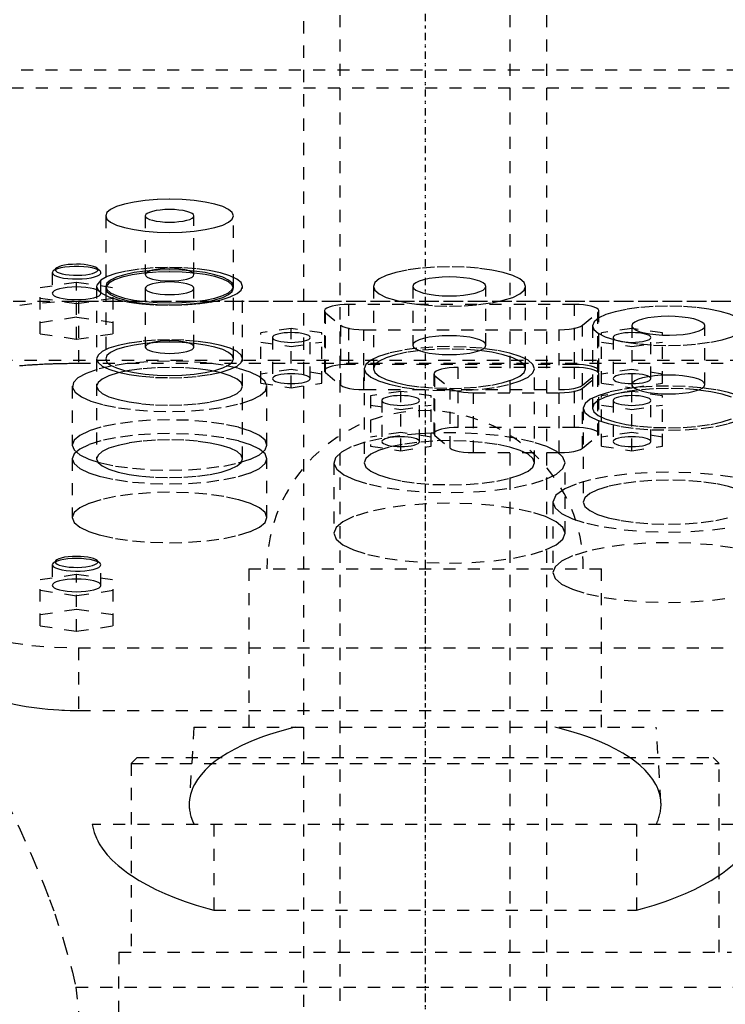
# Model space of a CAD drawing. Extents: x -105 to 105, y -104 to 484.
# Tile 6 of 8: x -33 to 25, y 192 to 273. Entities that reach past the tile are written whole.
import ezdxf

# ---------------------------------------------------------------- set-up
doc = ezdxf.new("R2010")
doc.units = 0
doc.linetypes.add('CENTER', pattern=[1.5, 0.45, -0.5, 0.05, -0.5])
doc.linetypes.add('DASHED', pattern=[2, 1, -1])
doc.layers.add('AM_3', color=7, linetype='DASHED')
doc.layers.add('AM_7', color=7, linetype='CENTER')

msp = doc.modelspace()

# ---------------------------------------------------------------- linework, layer by layer
at = {"layer": 'AM_3', "color": 6, "linetype": 'DASHED'}
for p, q in [((-7, 457.5), (-7, -77.5)), ((7, -77.5), (7, 457.5)), ((-10, 357), (-10, -37.5)), ((10, -37.5), (10, 357)), ((-45.211, 269), (45.211, 269)), ((43, 267.5), (-43, 267.5)), ((-26.25, 257.006), (-26.25, 251.21)), ((-23, 257.006), (-23, 252.176)), ((-19, 252.176), (-19, 257.006)), ((-15.75, 251.21), (-15.75, 257.006)), ((-30.577, 252.474), (-30.65, 252.335)), ((-30.336, 252.698), (-30.577, 252.474)), ((-26.723, 252.474), (-26.964, 252.698)), ((-30.65, 252.335), (-30.65, 250.645)), ((-26.654, 251.73), (-26.987, 251.314)), ((-26.65, 250.645), (-26.65, 252.335)), ((-31.65, 251.116), (-28.65, 251.564)), ((-31.65, 247.322), (-31.65, 251.116)), ((-28.65, 251.564), (-25.65, 251.116)), ((-28.65, 246.874), (-28.65, 251.564)), ((-26.987, 251.314), (-27, 251.21)), ((-27, 251.21), (-27, 237.047)), ((-26.219, 251.2), (-26.25, 251.053)), ((-26.25, 251.053), (-26.25, 245.258)), ((-25.65, 247.322), (-25.65, 251.116)), ((-23, 251.053), (-23, 246.224)), ((-19, 246.224), (-19, 251.053)), ((-15.75, 245.258), (-15.75, 251.053)), ((-15, 237.047), (-15, 251.21)), ((-4.25, 251.208), (-4.25, 244.446)), ((-1, 251.208), (-1, 246.378)), ((5, 246.378), (5, 251.208)), ((8.25, 244.446), (8.25, 251.208)), ((-28.65, 249.771), (-31.65, 250.219)), ((-25.65, 250.219), (-28.65, 249.771)), ((-39.86, 250), (39.86, 250)), ((-28.5, 249.97), (-28.5, 244.865)), ((28.5, 249.97), (-28.5, 249.97)), ((-6.28, 244.794), (-6.28, 249.72)), ((12.28, 249.72), (-6.28, 249.72)), ((12.28, 244.794), (12.28, 249.72)), ((-28.65, 248.667), (-31.65, 248.218)), ((-25.65, 248.218), (-28.65, 248.667)), ((-8.28, 249.202), (-8.28, 244.276)), ((-8.189, 244.122), (-8.189, 249.048)), ((-8.189, 249.048), (-6.939, 248.013)), ((12.939, 248.013), (14.189, 249.048)), ((14.189, 244.122), (14.189, 249.048)), ((14.28, 244.276), (14.28, 249.202)), ((-11, 247.757), (-13.5, 247.383)), ((-11, 242.882), (-11, 247.757)), ((-8.5, 247.383), (-11, 247.757)), ((-6.939, 243.086), (-6.939, 248.013)), ((-5.03, 247.649), (11.03, 247.649)), ((-5.03, 242.723), (-5.03, 247.649)), ((11.03, 242.723), (11.03, 247.649)), ((12.939, 243.086), (12.939, 248.013)), ((13.75, 247.973), (13.75, 241.211)), ((17, 247.757), (14.5, 247.383)), ((17, 247.973), (17, 242.882)), ((19.5, 247.383), (17, 247.757)), ((23, 243.143), (23, 247.973)), ((-31.65, 247.322), (-28.65, 246.874)), ((-28.65, 246.874), (-25.65, 247.322)), ((-13.5, 243.255), (-13.5, 247.383)), ((-12.55, 247.01), (-12.55, 243.629)), ((-9.45, 243.629), (-9.45, 247.01)), ((-8.5, 243.255), (-8.5, 247.383)), ((14.5, 243.255), (14.5, 247.383)), ((15.45, 247.01), (15.45, 243.629)), ((18.55, 243.629), (18.55, 247.01)), ((19.5, 243.255), (19.5, 247.383)), ((-13.5, 246.636), (-11, 246.263)), ((-11, 246.263), (-8.5, 246.636)), ((14.5, 246.636), (17, 246.263)), ((17, 246.263), (19.5, 246.636)), ((-44.917, 245.15), (44.917, 245.15)), ((28.5, 244.865), (-28.5, 244.865)), ((-11, 244.376), (-13.5, 244.003)), ((-8.5, 244.003), (-11, 244.376)), ((12.28, 244.794), (-6.28, 244.794)), ((-5, 244.446), (-5, 236.719)), ((2.72, 239.617), (2.72, 244.544)), ((12.28, 244.544), (2.72, 244.544)), ((9, 236.719), (9, 244.446)), ((12.28, 239.617), (12.28, 244.544)), ((17, 244.376), (14.5, 244.003)), ((19.5, 244.003), (17, 244.376)), ((-8.189, 244.122), (-6.939, 243.086)), ((0.72, 244.026), (0.72, 239.1)), ((0.811, 238.945), (0.811, 243.872)), ((0.811, 243.872), (2.061, 242.836)), ((12.939, 243.086), (14.189, 244.122)), ((12.939, 242.836), (14.189, 243.872)), ((14.189, 238.945), (14.189, 243.872)), ((14.28, 239.1), (14.28, 244.026)), ((-29, 243), (-29, 238.171)), ((-13.5, 243.255), (-11, 242.882)), ((-13, 238.171), (-13, 243)), ((-11, 242.882), (-8.5, 243.255)), ((2.061, 237.91), (2.061, 242.836)), ((12.939, 237.91), (12.939, 242.836)), ((14.5, 243.255), (17, 242.882)), ((17, 242.882), (19.5, 243.255)), ((-5.03, 242.723), (11.03, 242.723)), ((-2, 242.581), (-4.5, 242.207)), ((-4.5, 242.207), (-4.5, 238.079)), ((-2, 237.706), (-2, 242.581)), ((0.5, 242.207), (-2, 242.581)), ((0.5, 238.079), (0.5, 242.207)), ((3.97, 242.473), (11.03, 242.473)), ((3.97, 237.547), (3.97, 242.473)), ((11.03, 237.547), (11.03, 242.473)), ((17, 242.581), (14.5, 242.207)), ((14.5, 238.079), (14.5, 242.207)), ((17, 237.706), (17, 242.581)), ((19.5, 242.207), (17, 242.581)), ((19.5, 238.079), (19.5, 242.207)), ((-4.5, 241.46), (-2, 241.086)), ((-3.55, 241.833), (-3.55, 238.453)), ((-2, 241.086), (0.5, 241.46)), ((-0.45, 238.453), (-0.45, 241.833)), ((13, 241.211), (13, 233.484)), ((14.5, 241.46), (17, 241.086)), ((15.45, 241.833), (15.45, 238.453)), ((17, 241.086), (19.5, 241.46)), ((18.55, 238.453), (18.55, 241.833)), ((12.28, 239.617), (2.72, 239.617)), ((-2, 239.2), (-4.5, 238.826)), ((0.5, 238.826), (-2, 239.2)), ((0.498, 239.147), (-0.452, 239.095)), ((0.719, 239.155), (0.498, 239.147)), ((0.731, 239.156), (0.719, 239.155)), ((0.811, 238.945), (2.061, 237.91)), ((12.939, 237.91), (14.189, 238.945)), ((17, 239.2), (14.5, 238.826)), ((19.5, 238.826), (17, 239.2)), ((-4.5, 238.079), (-2, 237.706)), ((-2, 237.706), (0.5, 238.079)), ((14.5, 238.079), (17, 237.706)), ((17, 237.706), (19.5, 238.079)), ((3.97, 237.547), (11.03, 237.547)), ((-29, 237.047), (-29, 232.218)), ((-13, 232.218), (-13, 237.047)), ((-7.5, 236.719), (-7.5, 230.924)), ((11.5, 230.924), (11.5, 236.719)), ((10.5, 233.484), (10.5, 227.689)), ((-30.65, 228.329), (-30.65, 226.639)), ((-30.336, 228.692), (-30.577, 228.468)), ((-26.723, 228.468), (-26.964, 228.692)), ((-26.65, 226.639), (-26.65, 228.329)), ((-31.65, 227.11), (-28.65, 227.559)), ((-28.65, 227.559), (-25.65, 227.11)), ((-28.65, 222.868), (-28.65, 227.559)), ((-14.5, 228), (-14.5, 215)), ((-14.5, 228), (14.5, 228)), ((14.5, 215), (14.5, 228)), ((-31.65, 223.316), (-31.65, 227.11)), ((-25.65, 223.316), (-25.65, 227.11)), ((-28.65, 225.766), (-31.65, 226.214)), ((-25.65, 226.214), (-28.65, 225.766)), ((-28.65, 224.661), (-31.65, 224.213)), ((-25.65, 224.213), (-28.65, 224.661)), ((-31.65, 223.316), (-28.65, 222.868)), ((-28.65, 222.868), (-25.65, 223.316)), ((-28.5, 221.5), (-28.5, 216.359)), ((-28.5, 221.5), (28.5, 221.5)), ((-28.5, 216.359), (28.5, 216.359)), ((-19, 215), (-19.386, 208.83)), ((-19, 215), (19, 215)), ((19.386, 208.83), (19, 215)), ((-23.675, 212.5), (-24.175, 212)), ((-24.175, 212), (-24.175, 196.5)), ((-24.175, 212), (24.175, 212)), ((-23.675, 212.5), (23.675, 212.5)), ((24.175, 212), (23.675, 212.5)), ((24.175, 196.5), (24.175, 212)), ((27.357, 207), (-27.357, 207)), ((-17.375, 207), (-17.375, 199.939)), ((17.375, 207), (17.375, 199.939)), ((-17.375, 199.939), (17.375, 199.939)), ((-25.175, 196.5), (-25.75, 116.5)), ((-25.175, 196.5), (25.175, 196.5)), ((-28.705, 193.625), (28.705, 193.625))]:
    msp.add_line(p, q, dxfattribs=at)
for points in [[(-15.75, 257.006), (-15.851, 257.271), (-16.15, 257.526), (-16.635, 257.761), (-17.288, 257.967), (-18.083, 258.136), (-18.991, 258.261), (-19.976, 258.339), (-21, 258.365), (-22.024, 258.339), (-23.009, 258.261), (-23.917, 258.136), (-24.712, 257.967), (-25.365, 257.761), (-25.85, 257.526), (-26.149, 257.271), (-26.25, 257.006), (-26.149, 256.741), (-25.85, 256.486), (-25.365, 256.251), (-24.712, 256.045), (-23.917, 255.876), (-23.009, 255.751), (-22.024, 255.673), (-21, 255.647), (-19.976, 255.673), (-18.991, 255.751), (-18.083, 255.876), (-17.288, 256.045), (-16.635, 256.251), (-16.15, 256.486), (-15.851, 256.741)], [(-19, 252.176), (-19.038, 252.277), (-19.152, 252.374), (-19.337, 252.464), (-19.586, 252.542), (-19.889, 252.607), (-20.235, 252.655), (-20.61, 252.684), (-21, 252.694), (-21.39, 252.684), (-21.765, 252.655), (-22.111, 252.607), (-22.414, 252.542), (-22.663, 252.464), (-22.848, 252.374), (-22.962, 252.277), (-23, 252.176), (-22.962, 252.075), (-22.848, 251.978), (-22.663, 251.889), (-22.414, 251.81), (-22.111, 251.746), (-21.765, 251.698), (-21.39, 251.669), (-21, 251.659), (-20.61, 251.669), (-20.235, 251.698), (-19.889, 251.746), (-19.586, 251.81), (-19.337, 251.889), (-19.152, 251.978), (-19.038, 252.075)], [(8.25, 251.208), (8.13, 251.524), (7.774, 251.827), (7.197, 252.107), (6.419, 252.352), (5.472, 252.553), (4.392, 252.702), (3.219, 252.794), (2, 252.826), (0.781, 252.794), (-0.392, 252.702), (-1.472, 252.553), (-2.419, 252.352), (-3.197, 252.107), (-3.774, 251.827), (-4.13, 251.524), (-4.25, 251.208), (-4.13, 250.892), (-3.774, 250.589), (-3.197, 250.309), (-2.419, 250.064), (-1.472, 249.863), (-0.392, 249.713), (0.781, 249.621), (2, 249.59), (3.219, 249.621), (4.392, 249.713), (5.472, 249.863), (6.419, 250.064), (7.197, 250.309), (7.774, 250.589), (8.13, 250.892)], [(5, 251.208), (4.942, 251.359), (4.772, 251.505), (4.494, 251.639), (4.121, 251.757), (3.667, 251.854), (3.148, 251.925), (2.585, 251.969), (2, 251.984), (1.415, 251.969), (0.852, 251.925), (0.333, 251.854), (-0.121, 251.757), (-0.494, 251.639), (-0.772, 251.505), (-0.942, 251.359), (-1, 251.208), (-0.942, 251.056), (-0.772, 250.911), (-0.494, 250.777), (-0.121, 250.659), (0.333, 250.562), (0.852, 250.491), (1.415, 250.446), (2, 250.431), (2.585, 250.446), (3.148, 250.491), (3.667, 250.562), (4.121, 250.659), (4.494, 250.777), (4.772, 250.911), (4.942, 251.056)], [(-9.45, 247.01), (-9.48, 247.088), (-9.568, 247.163), (-9.711, 247.233), (-9.904, 247.293), (-10.139, 247.343), (-10.407, 247.38), (-10.698, 247.403), (-11, 247.411), (-11.302, 247.403), (-11.593, 247.38), (-11.861, 247.343), (-12.096, 247.293), (-12.289, 247.233), (-12.432, 247.163), (-12.52, 247.088), (-12.55, 247.01), (-12.52, 246.932), (-12.432, 246.856), (-12.289, 246.787), (-12.096, 246.726), (-11.861, 246.676), (-11.593, 246.639), (-11.302, 246.616), (-11, 246.609), (-10.698, 246.616), (-10.407, 246.639), (-10.139, 246.676), (-9.904, 246.726), (-9.711, 246.787), (-9.568, 246.856), (-9.48, 246.932)], [(5, 246.378), (4.942, 246.53), (4.772, 246.675), (4.494, 246.81), (4.121, 246.927), (3.667, 247.024), (3.148, 247.096), (2.585, 247.14), (2, 247.155), (1.415, 247.14), (0.852, 247.096), (0.333, 247.024), (-0.121, 246.927), (-0.494, 246.81), (-0.772, 246.675), (-0.942, 246.53), (-1, 246.378), (-0.942, 246.227), (-0.772, 246.081), (-0.494, 245.947), (-0.121, 245.829), (0.333, 245.733), (0.852, 245.661), (1.415, 245.617), (2, 245.602), (2.585, 245.617), (3.148, 245.661), (3.667, 245.733), (4.121, 245.829), (4.494, 245.947), (4.772, 246.081), (4.942, 246.227)], [(18.55, 247.01), (18.52, 247.088), (18.432, 247.163), (18.289, 247.233), (18.096, 247.293), (17.861, 247.343), (17.593, 247.38), (17.302, 247.403), (17, 247.411), (16.698, 247.403), (16.407, 247.38), (16.139, 247.343), (15.904, 247.293), (15.711, 247.233), (15.568, 247.163), (15.48, 247.088), (15.45, 247.01), (15.48, 246.932), (15.568, 246.856), (15.711, 246.787), (15.904, 246.726), (16.139, 246.676), (16.407, 246.639), (16.698, 246.616), (17, 246.609), (17.302, 246.616), (17.593, 246.639), (17.861, 246.676), (18.096, 246.726), (18.289, 246.787), (18.432, 246.856), (18.52, 246.932)], [(-9.45, 243.629), (-9.48, 243.707), (-9.568, 243.783), (-9.711, 243.852), (-9.904, 243.913), (-10.139, 243.963), (-10.407, 244), (-10.698, 244.022), (-11, 244.03), (-11.302, 244.022), (-11.593, 244), (-11.861, 243.963), (-12.096, 243.913), (-12.289, 243.852), (-12.432, 243.783), (-12.52, 243.707), (-12.55, 243.629), (-12.52, 243.551), (-12.432, 243.476), (-12.289, 243.406), (-12.096, 243.345), (-11.861, 243.295), (-11.593, 243.258), (-11.302, 243.236), (-11, 243.228), (-10.698, 243.236), (-10.407, 243.258), (-10.139, 243.295), (-9.904, 243.345), (-9.711, 243.406), (-9.568, 243.476), (-9.48, 243.551)], [(18.55, 243.629), (18.52, 243.707), (18.432, 243.783), (18.289, 243.852), (18.096, 243.913), (17.861, 243.963), (17.593, 244), (17.302, 244.022), (17, 244.03), (16.698, 244.022), (16.407, 244), (16.139, 243.963), (15.904, 243.913), (15.711, 243.852), (15.568, 243.783), (15.48, 243.707), (15.45, 243.629), (15.48, 243.551), (15.568, 243.476), (15.711, 243.406), (15.904, 243.345), (16.139, 243.295), (16.407, 243.258), (16.698, 243.236), (17, 243.228), (17.302, 243.236), (17.593, 243.258), (17.861, 243.295), (18.096, 243.345), (18.289, 243.406), (18.432, 243.476), (18.52, 243.551)], [(23, 243.143), (22.942, 243.295), (22.772, 243.44), (22.494, 243.574), (22.121, 243.692), (21.667, 243.789), (21.148, 243.86), (20.585, 243.905), (20, 243.92), (19.415, 243.905), (18.852, 243.86), (18.333, 243.789), (17.879, 243.692), (17.506, 243.574), (17.228, 243.44), (17.058, 243.295), (17, 243.143), (17.058, 242.992), (17.228, 242.846), (17.506, 242.712), (17.879, 242.594), (18.333, 242.497), (18.852, 242.426), (19.415, 242.382), (20, 242.367), (20.585, 242.382), (21.148, 242.426), (21.667, 242.497), (22.121, 242.594), (22.494, 242.712), (22.772, 242.846), (22.942, 242.992)], [(-29, 238.171), (-28.846, 237.767), (-28.391, 237.378), (-27.652, 237.02), (-26.657, 236.707), (-25.445, 236.449), (-24.061, 236.258), (-22.561, 236.14), (-21, 236.1), (-19.439, 236.14), (-17.939, 236.258), (-16.555, 236.449), (-15.343, 236.707), (-14.348, 237.02), (-13.609, 237.378), (-13.154, 237.767), (-13, 238.171), (-13.154, 238.575), (-13.609, 238.963), (-14.348, 239.321), (-15.343, 239.635), (-16.555, 239.892), (-17.939, 240.084), (-19.439, 240.202), (-21, 240.241), (-22.561, 240.202), (-24.061, 240.084), (-25.445, 239.892), (-26.657, 239.635), (-27.652, 239.321), (-28.391, 238.963), (-28.846, 238.575)], [(-13, 237.047), (-13.154, 237.451), (-13.609, 237.84), (-14.348, 238.198), (-15.343, 238.511), (-16.555, 238.769), (-17.939, 238.96), (-19.439, 239.078), (-21, 239.118), (-22.561, 239.078), (-24.061, 238.96), (-25.445, 238.769), (-26.657, 238.511), (-27.652, 238.198), (-28.391, 237.84), (-28.846, 237.451), (-29, 237.047), (-28.846, 236.643), (-28.391, 236.255), (-27.652, 235.897), (-26.657, 235.583), (-25.445, 235.326), (-24.061, 235.134), (-22.561, 235.016), (-21, 234.977), (-19.439, 235.016), (-17.939, 235.134), (-16.555, 235.326), (-15.343, 235.583), (-14.348, 235.897), (-13.609, 236.255), (-13.154, 236.643)], [(-0.45, 238.453), (-0.48, 238.531), (-0.568, 238.606), (-0.711, 238.676), (-0.904, 238.736), (-1.139, 238.786), (-1.407, 238.823), (-1.698, 238.846), (-2, 238.854), (-2.302, 238.846), (-2.593, 238.823), (-2.861, 238.786), (-3.096, 238.736), (-3.289, 238.676), (-3.432, 238.606), (-3.52, 238.531), (-3.55, 238.453), (-3.52, 238.374), (-3.432, 238.299), (-3.289, 238.23), (-3.096, 238.169), (-2.861, 238.119), (-2.593, 238.082), (-2.302, 238.059), (-2, 238.051), (-1.698, 238.059), (-1.407, 238.082), (-1.139, 238.119), (-0.904, 238.169), (-0.711, 238.23), (-0.568, 238.299), (-0.48, 238.374)], [(18.55, 238.453), (18.52, 238.531), (18.432, 238.606), (18.289, 238.676), (18.096, 238.736), (17.861, 238.786), (17.593, 238.823), (17.302, 238.846), (17, 238.854), (16.698, 238.846), (16.407, 238.823), (16.139, 238.786), (15.904, 238.736), (15.711, 238.676), (15.568, 238.606), (15.48, 238.531), (15.45, 238.453), (15.48, 238.374), (15.568, 238.299), (15.711, 238.23), (15.904, 238.169), (16.139, 238.119), (16.407, 238.082), (16.698, 238.059), (17, 238.051), (17.302, 238.059), (17.593, 238.082), (17.861, 238.119), (18.096, 238.169), (18.289, 238.23), (18.432, 238.299), (18.52, 238.374)], [(-29, 232.218), (-28.846, 231.814), (-28.391, 231.426), (-27.652, 231.068), (-26.657, 230.754), (-25.445, 230.496), (-24.061, 230.305), (-22.561, 230.187), (-21, 230.147), (-19.439, 230.187), (-17.939, 230.305), (-16.555, 230.496), (-15.343, 230.754), (-14.348, 231.068), (-13.609, 231.426), (-13.154, 231.814), (-13, 232.218), (-13.154, 232.622), (-13.609, 233.01), (-14.348, 233.368), (-15.343, 233.682), (-16.555, 233.94), (-17.939, 234.131), (-19.439, 234.249), (-21, 234.288), (-22.561, 234.249), (-24.061, 234.131), (-25.445, 233.94), (-26.657, 233.682), (-27.652, 233.368), (-28.391, 233.01), (-28.846, 232.622)], [(-7.5, 230.924), (-7.317, 230.444), (-6.777, 229.983), (-5.899, 229.558), (-4.718, 229.185), (-3.278, 228.879), (-1.635, 228.652), (0.147, 228.512), (2, 228.465), (3.853, 228.512), (5.635, 228.652), (7.278, 228.879), (8.718, 229.185), (9.899, 229.558), (10.777, 229.983), (11.317, 230.444), (11.5, 230.924), (11.317, 231.404), (10.777, 231.865), (9.899, 232.29), (8.718, 232.662), (7.278, 232.968), (5.635, 233.195), (3.853, 233.335), (2, 233.383), (0.147, 233.335), (-1.635, 233.195), (-3.278, 232.968), (-4.718, 232.662), (-5.899, 232.29), (-6.777, 231.865), (-7.317, 231.404)], [(-26.65, 226.639), (-26.688, 226.74), (-26.802, 226.837), (-26.987, 226.927), (-27.236, 227.005), (-27.539, 227.069), (-27.885, 227.117), (-28.26, 227.147), (-28.65, 227.157), (-29.04, 227.147), (-29.415, 227.117), (-29.761, 227.069), (-30.064, 227.005), (-30.313, 226.927), (-30.498, 226.837), (-30.612, 226.74), (-30.65, 226.639), (-30.612, 226.538), (-30.498, 226.441), (-30.313, 226.351), (-30.064, 226.273), (-29.761, 226.209), (-29.415, 226.161), (-29.04, 226.131), (-28.65, 226.121), (-28.26, 226.131), (-27.885, 226.161), (-27.539, 226.209), (-27.236, 226.273), (-26.987, 226.351), (-26.802, 226.441), (-26.688, 226.538)]]:
    msp.add_lwpolyline(points, close=True, dxfattribs=at)
for points in [[(-23, 257.006), (-22.962, 256.905), (-22.848, 256.808), (-22.663, 256.718), (-22.414, 256.64), (-22.111, 256.576), (-21.765, 256.528), (-21.39, 256.498), (-21, 256.488), (-20.61, 256.498), (-20.235, 256.528), (-19.889, 256.576), (-19.586, 256.64), (-19.337, 256.718), (-19.152, 256.808), (-19.038, 256.905), (-19, 257.006), (-19.038, 257.107), (-19.152, 257.204), (-19.337, 257.294), (-19.586, 257.372), (-19.889, 257.436), (-20.235, 257.484), (-20.61, 257.514), (-21, 257.524)], [(-21, 257.524), (-21.39, 257.514), (-21.765, 257.484), (-22.111, 257.436), (-22.414, 257.372), (-22.663, 257.294), (-22.848, 257.204), (-22.962, 257.107), (-23, 257.006)], [(-30.65, 252.335), (-30.61, 252.232), (-30.491, 252.133), (-30.298, 252.042), (-30.039, 251.962), (-29.724, 251.898), (-29.366, 251.852), (-28.979, 251.824), (-28.58, 251.818), (-28.182, 251.832), (-27.804, 251.866), (-27.46, 251.919), (-27.163, 251.989), (-26.926, 252.072), (-26.759, 252.167), (-26.667, 252.268), (-26.655, 252.371), (-26.723, 252.474)], [(-26.723, 252.474), (-26.868, 252.57), (-27.084, 252.657), (-27.362, 252.731), (-27.691, 252.789), (-28.059, 252.829), (-28.45, 252.85), (-28.85, 252.85), (-29.241, 252.829), (-29.609, 252.789), (-29.938, 252.731), (-30.216, 252.657), (-30.432, 252.57), (-30.577, 252.474)], [(-28.65, 253.029), (-28.997, 253.02), (-29.329, 252.994), (-29.635, 252.951), (-29.902, 252.893), (-30.119, 252.822), (-30.279, 252.742), (-30.373, 252.655), (-30.399, 252.566), (-30.357, 252.476), (-30.246, 252.391), (-30.072, 252.312), (-29.842, 252.245), (-29.565, 252.19), (-29.251, 252.151), (-28.914, 252.129), (-28.566, 252.124), (-28.222, 252.137), (-27.894, 252.168), (-27.597, 252.215), (-27.341, 252.276), (-27.137, 252.349), (-26.993, 252.431), (-26.914, 252.519), (-26.905, 252.609), (-26.964, 252.698)], [(-26.964, 252.698), (-27.08, 252.776), (-27.249, 252.848), (-27.467, 252.91), (-27.725, 252.961), (-28.015, 252.998), (-28.327, 253.022), (-28.65, 253.029)], [(-15, 251.21), (-15.12, 251.519), (-15.474, 251.815), (-16.048, 252.087), (-16.82, 252.325), (-17.759, 252.517), (-18.827, 252.658), (-19.981, 252.741), (-21.177, 252.763), (-22.365, 252.723), (-23.498, 252.622), (-24.533, 252.466), (-25.426, 252.259), (-26.142, 252.01), (-26.654, 251.73)], [(-21, 252.569), (-22.024, 252.543), (-23.009, 252.466), (-23.917, 252.34), (-24.712, 252.171), (-25.365, 251.965), (-25.85, 251.73), (-26.149, 251.476), (-26.25, 251.21), (-26.149, 250.945), (-25.85, 250.69), (-25.365, 250.456), (-24.712, 250.25), (-23.917, 250.081), (-23.009, 249.955), (-22.024, 249.878), (-21, 249.852), (-19.976, 249.878), (-18.991, 249.955), (-18.083, 250.081), (-17.288, 250.25), (-16.635, 250.456), (-16.15, 250.69), (-15.851, 250.945), (-15.75, 251.21)], [(-15.75, 251.21), (-15.851, 251.476), (-16.15, 251.73), (-16.635, 251.965), (-17.288, 252.171), (-18.083, 252.34), (-18.991, 252.466), (-19.976, 252.543), (-21, 252.569)], [(-26.25, 251.053), (-26.149, 250.788), (-25.85, 250.533), (-25.365, 250.298), (-24.712, 250.092), (-23.917, 249.923), (-23.009, 249.798), (-22.024, 249.72), (-21, 249.694), (-19.976, 249.72), (-18.991, 249.798), (-18.083, 249.923), (-17.288, 250.092), (-16.635, 250.298), (-16.15, 250.533), (-15.851, 250.788), (-15.75, 251.053), (-15.851, 251.318), (-16.15, 251.573), (-16.635, 251.808), (-17.288, 252.014), (-18.083, 252.183), (-18.991, 252.309), (-19.976, 252.386), (-21, 252.412)], [(-21, 252.412), (-22.089, 252.382), (-23.131, 252.295), (-24.079, 252.154), (-24.894, 251.964), (-25.54, 251.736), (-25.988, 251.477), (-26.219, 251.2)], [(-30.65, 250.645), (-30.612, 250.544), (-30.498, 250.446), (-30.313, 250.357), (-30.064, 250.278), (-29.761, 250.214), (-29.415, 250.166), (-29.04, 250.137), (-28.65, 250.127), (-28.26, 250.137), (-27.885, 250.166), (-27.539, 250.214), (-27.236, 250.278), (-26.987, 250.357), (-26.802, 250.446), (-26.688, 250.544), (-26.65, 250.645), (-26.688, 250.746), (-26.802, 250.843), (-26.987, 250.932), (-27.236, 251.011), (-27.539, 251.075), (-27.885, 251.123), (-28.26, 251.152), (-28.65, 251.162)], [(-28.65, 251.162), (-29.04, 251.152), (-29.415, 251.123), (-29.761, 251.075), (-30.064, 251.011), (-30.313, 250.932), (-30.498, 250.843), (-30.612, 250.746), (-30.65, 250.645)], [(-27, 251.21), (-26.885, 250.907), (-26.543, 250.616), (-25.989, 250.348), (-25.243, 250.112), (-24.333, 249.919), (-23.296, 249.776), (-22.171, 249.687), (-21, 249.658), (-19.829, 249.687), (-18.704, 249.776), (-17.667, 249.919), (-16.757, 250.112), (-16.011, 250.348), (-15.457, 250.616), (-15.115, 250.907), (-15, 251.21)], [(-21, 251.571), (-21.39, 251.561), (-21.765, 251.531), (-22.111, 251.484), (-22.414, 251.419), (-22.663, 251.341), (-22.848, 251.251), (-22.962, 251.154), (-23, 251.053), (-22.962, 250.952), (-22.848, 250.855), (-22.663, 250.766), (-22.414, 250.687), (-22.111, 250.623), (-21.765, 250.575), (-21.39, 250.545), (-21, 250.536), (-20.61, 250.545), (-20.235, 250.575), (-19.889, 250.623), (-19.586, 250.687), (-19.337, 250.766), (-19.152, 250.855), (-19.038, 250.952), (-19, 251.053)], [(-19, 251.053), (-19.038, 251.154), (-19.152, 251.251), (-19.337, 251.341), (-19.586, 251.419), (-19.889, 251.484), (-20.235, 251.531), (-20.61, 251.561), (-21, 251.571)], [(-28.5, 249.97), (-30.451, 249.92), (-32.327, 249.773), (-34.056, 249.534), (-35.571, 249.212), (-36.815, 248.82), (-37.739, 248.372), (-38.308, 247.887), (-38.5, 247.382)], [(-6.28, 249.72), (-6.652, 249.711), (-7.012, 249.684), (-7.346, 249.64), (-7.642, 249.581), (-7.891, 249.509), (-8.083, 249.426), (-8.213, 249.335), (-8.274, 249.239), (-8.266, 249.143), (-8.189, 249.048)], [(14.189, 249.048), (14.266, 249.143), (14.274, 249.239), (14.213, 249.335), (14.083, 249.426), (13.891, 249.509), (13.642, 249.581), (13.346, 249.64), (13.012, 249.684), (12.652, 249.711), (12.28, 249.72)], [(25.655, 248.662), (25.048, 248.927), (24.258, 249.157), (23.313, 249.344), (22.249, 249.482), (21.103, 249.565), (19.917, 249.59), (18.734, 249.557), (17.597, 249.466), (16.547, 249.321), (15.622, 249.127), (14.856, 248.891), (14.276, 248.622)], [(14.276, 248.622), (13.883, 248.305), (13.75, 247.973)], [(19.5, 247.207), (20.083, 247.197), (20.663, 247.215), (21.218, 247.263), (21.726, 247.338), (22.17, 247.436), (22.53, 247.556), (22.795, 247.69), (22.953, 247.836), (22.999, 247.987), (22.932, 248.137), (22.753, 248.281), (22.469, 248.414), (22.092, 248.529), (21.635, 248.624), (21.116, 248.693), (20.555, 248.736), (19.972, 248.749), (19.391, 248.733), (18.833, 248.688), (18.319, 248.616), (17.869, 248.519), (17.5, 248.402), (17.226, 248.268), (17.057, 248.123), (17, 247.973)], [(-6.939, 248.013), (-6.771, 247.912), (-6.526, 247.824), (-6.214, 247.75), (-5.85, 247.695), (-5.449, 247.661), (-5.03, 247.649)], [(11.03, 247.649), (11.449, 247.661), (11.85, 247.695), (12.214, 247.75), (12.526, 247.824), (12.771, 247.912), (12.939, 248.013)], [(13.75, 247.973), (13.87, 247.657), (14.226, 247.354), (14.804, 247.074), (15.582, 246.829), (16.529, 246.627), (17.61, 246.478), (18.783, 246.386), (20.003, 246.355), (21.222, 246.386), (22.395, 246.479), (23.476, 246.628), (24.422, 246.83), (25.199, 247.075), (25.776, 247.355), (26.131, 247.658), (26.25, 247.974), (26.129, 248.29)], [(17, 247.973), (17.036, 247.853), (17.143, 247.736)], [(17.143, 247.736), (17.355, 247.606), (17.656, 247.488), (18.034, 247.386), (18.478, 247.304), (18.972, 247.243), (19.5, 247.207)], [(-21, 246.811), (-22.171, 246.781), (-23.296, 246.692), (-24.333, 246.549), (-25.243, 246.356), (-25.989, 246.12), (-26.543, 245.852), (-26.885, 245.561), (-27, 245.258), (-26.885, 244.955), (-26.543, 244.663), (-25.989, 244.395), (-25.243, 244.16), (-24.333, 243.966), (-23.296, 243.823), (-22.171, 243.735), (-21, 243.705), (-19.829, 243.735), (-18.704, 243.823), (-17.667, 243.966), (-16.757, 244.16), (-16.011, 244.395), (-15.457, 244.663), (-15.115, 244.955), (-15, 245.258)], [(-15, 245.258), (-15.115, 245.561), (-15.457, 245.852), (-16.011, 246.12), (-16.757, 246.356), (-17.667, 246.549), (-18.704, 246.692), (-19.829, 246.781), (-21, 246.811)], [(-21, 246.616), (-22.024, 246.59), (-23.009, 246.513), (-23.917, 246.387), (-24.712, 246.218), (-25.365, 246.013), (-25.85, 245.778), (-26.149, 245.523), (-26.25, 245.258)], [(-23, 246.224), (-22.962, 246.123), (-22.848, 246.025), (-22.663, 245.936), (-22.414, 245.857), (-22.111, 245.793), (-21.765, 245.745), (-21.39, 245.716), (-21, 245.706), (-20.61, 245.716), (-20.235, 245.745), (-19.889, 245.793), (-19.586, 245.857), (-19.337, 245.936), (-19.152, 246.025), (-19.038, 246.123), (-19, 246.224), (-19.038, 246.325), (-19.152, 246.422), (-19.337, 246.511), (-19.586, 246.59), (-19.889, 246.654), (-20.235, 246.702), (-20.61, 246.731), (-21, 246.741)], [(-21, 246.741), (-21.39, 246.731), (-21.765, 246.702), (-22.111, 246.654), (-22.414, 246.59), (-22.663, 246.511), (-22.848, 246.422), (-22.962, 246.325), (-23, 246.224)], [(-15.75, 245.258), (-15.851, 245.523), (-16.15, 245.778), (-16.635, 246.013), (-17.288, 246.218), (-18.083, 246.387), (-18.991, 246.513), (-19.976, 246.59), (-21, 246.616)], [(-5, 244.446), (-4.865, 244.093), (-4.467, 243.753), (-3.82, 243.44), (-2.95, 243.165), (-1.889, 242.94), (-0.679, 242.773), (0.634, 242.67), (2, 242.635), (3.366, 242.67), (4.679, 242.773), (5.889, 242.94), (6.95, 243.165), (7.82, 243.44), (8.467, 243.753), (8.865, 244.093), (9, 244.446), (8.865, 244.8), (8.467, 245.14), (7.82, 245.453), (6.95, 245.728), (5.889, 245.953), (4.679, 246.12), (3.366, 246.223), (2, 246.258)], [(2, 246.258), (0.634, 246.223), (-0.679, 246.12), (-1.889, 245.953), (-2.95, 245.728), (-3.82, 245.453), (-4.467, 245.14), (-4.865, 244.8), (-5, 244.446)], [(2, 246.064), (0.781, 246.033), (-0.392, 245.941), (-1.472, 245.791), (-2.419, 245.59), (-3.197, 245.345), (-3.774, 245.066), (-4.13, 244.762), (-4.25, 244.446), (-4.13, 244.131), (-3.774, 243.827), (-3.197, 243.548), (-2.419, 243.303), (-1.472, 243.101), (-0.392, 242.952), (0.781, 242.86), (2, 242.829), (3.219, 242.86), (4.392, 242.952), (5.472, 243.101), (6.419, 243.303), (7.197, 243.548), (7.774, 243.827), (8.13, 244.131), (8.25, 244.446)], [(8.25, 244.446), (8.13, 244.762), (7.774, 245.066), (7.197, 245.345), (6.419, 245.59), (5.472, 245.791), (4.392, 245.941), (3.219, 246.033), (2, 246.064)], [(-26.25, 245.258), (-26.149, 244.993), (-25.85, 244.738), (-25.365, 244.503), (-24.712, 244.297), (-23.917, 244.128), (-23.009, 244.002), (-22.024, 243.925), (-21, 243.899), (-19.976, 243.925), (-18.991, 244.002), (-18.083, 244.128), (-17.288, 244.297), (-16.635, 244.503), (-16.15, 244.738), (-15.851, 244.993), (-15.75, 245.258)], [(-24.482, 244.864), (-25.808, 244.655), (-26.953, 244.383), (-27.873, 244.06), (-28.535, 243.696), (-28.912, 243.306), (-28.992, 242.905), (-28.77, 242.507), (-28.255, 242.128), (-27.467, 241.781), (-26.436, 241.481), (-25.199, 241.238), (-23.804, 241.061), (-22.304, 240.957), (-20.754, 240.93), (-19.214, 240.982), (-17.741, 241.109), (-16.391, 241.308), (-15.214, 241.57), (-14.256, 241.886), (-13.552, 242.245), (-13.128, 242.631), (-13.001, 243.032), (-13.175, 243.431), (-13.645, 243.814), (-14.391, 244.167), (-15.387, 244.475), (-16.594, 244.728), (-17.967, 244.916), (-19.454, 245.032), (-21, 245.071)], [(-21, 244.553), (-22.171, 244.523), (-23.296, 244.435), (-24.333, 244.291), (-25.243, 244.098), (-25.989, 243.863), (-26.543, 243.594), (-26.885, 243.303), (-27, 243), (-26.885, 242.697), (-26.543, 242.406), (-25.989, 242.137), (-25.243, 241.902), (-24.333, 241.709), (-23.296, 241.565), (-22.171, 241.477), (-21, 241.447), (-19.829, 241.477), (-18.704, 241.565), (-17.667, 241.709), (-16.757, 241.902), (-16.011, 242.137), (-15.457, 242.406), (-15.115, 242.697), (-15, 243)], [(-21, 245.071), (-22.786, 245.018), (-24.482, 244.864)], [(-15, 243), (-15.115, 243.303), (-15.457, 243.594), (-16.011, 243.863), (-16.757, 244.098), (-17.667, 244.291), (-18.704, 244.435), (-19.829, 244.523), (-21, 244.553)], [(-6.28, 244.794), (-6.652, 244.785), (-7.012, 244.758), (-7.346, 244.714), (-7.642, 244.655), (-7.891, 244.583), (-8.083, 244.5), (-8.213, 244.409), (-8.274, 244.313), (-8.266, 244.216), (-8.189, 244.122)], [(2.72, 244.544), (2.348, 244.534), (1.988, 244.508), (1.654, 244.464), (1.358, 244.405), (1.109, 244.333), (0.917, 244.249), (0.787, 244.159), (0.726, 244.063), (0.734, 243.966), (0.811, 243.872)], [(14.189, 244.122), (14.266, 244.216), (14.274, 244.313), (14.213, 244.409), (14.083, 244.5), (13.891, 244.583), (13.642, 244.655), (13.346, 244.714), (13.012, 244.758), (12.652, 244.785), (12.28, 244.794)], [(14.189, 243.872), (14.266, 243.966), (14.274, 244.063), (14.213, 244.159), (14.083, 244.249), (13.891, 244.333), (13.642, 244.405), (13.346, 244.464), (13.012, 244.508), (12.652, 244.534), (12.28, 244.544)], [(-6.939, 243.086), (-6.771, 242.986), (-6.526, 242.897), (-6.214, 242.824), (-5.85, 242.769), (-5.449, 242.735), (-5.03, 242.723)], [(2.061, 242.836), (2.229, 242.736), (2.474, 242.647), (2.786, 242.574), (3.15, 242.519), (3.551, 242.485), (3.97, 242.473)], [(11.03, 242.723), (11.449, 242.735), (11.85, 242.769), (12.214, 242.824), (12.526, 242.897), (12.771, 242.986), (12.939, 243.086)], [(11.03, 242.473), (11.449, 242.485), (11.85, 242.519), (12.214, 242.574), (12.526, 242.647), (12.771, 242.736), (12.939, 242.836)], [(25.197, 242.11), (24.419, 242.355), (23.472, 242.556), (22.392, 242.706), (21.219, 242.798), (20, 242.829), (18.781, 242.798), (17.608, 242.706), (16.528, 242.556), (15.581, 242.355), (14.803, 242.11), (14.226, 241.83), (13.87, 241.527), (13.75, 241.211), (13.87, 240.896), (14.226, 240.592), (14.803, 240.313), (15.581, 240.067), (16.528, 239.866), (17.608, 239.717), (18.781, 239.625), (20, 239.594), (21.219, 239.625), (22.392, 239.717), (23.472, 239.866), (24.419, 240.067), (25.197, 240.313)], [(20, 243.023), (18.668, 242.99), (17.384, 242.892), (16.196, 242.732), (15.147, 242.517), (14.275, 242.254)], [(27, 241.211), (26.865, 241.565), (26.467, 241.905), (25.82, 242.218), (24.95, 242.492), (23.889, 242.718), (22.679, 242.885), (21.366, 242.988), (20, 243.023)], [(-0.45, 241.833), (-0.48, 241.912), (-0.568, 241.987), (-0.711, 242.056), (-0.904, 242.117), (-1.139, 242.167), (-1.407, 242.204), (-1.698, 242.227), (-2, 242.235), (-2.302, 242.227), (-2.593, 242.204), (-2.861, 242.167), (-3.096, 242.117), (-3.289, 242.056), (-3.432, 241.987), (-3.52, 241.912), (-3.55, 241.833)], [(14.275, 242.254), (13.577, 241.931), (13.146, 241.579), (13, 241.211)], [(18.55, 241.833), (18.52, 241.912), (18.432, 241.987), (18.289, 242.056), (18.096, 242.117), (17.861, 242.167), (17.593, 242.204), (17.302, 242.227), (17, 242.235), (16.698, 242.227), (16.407, 242.204), (16.139, 242.167), (15.904, 242.117), (15.711, 242.056), (15.568, 241.987), (15.48, 241.912), (15.45, 241.833)], [(-3.55, 241.833), (-3.52, 241.755), (-3.432, 241.68), (-3.289, 241.611), (-3.096, 241.55), (-2.861, 241.5), (-2.593, 241.463), (-2.302, 241.44), (-2, 241.432), (-1.698, 241.44), (-1.407, 241.463), (-1.139, 241.5), (-0.904, 241.55), (-0.711, 241.611), (-0.568, 241.68), (-0.48, 241.755), (-0.45, 241.833)], [(13, 241.211), (13.135, 240.858), (13.533, 240.518), (14.18, 240.205), (15.05, 239.93), (16.111, 239.705), (17.321, 239.537), (18.634, 239.434), (20, 239.399), (21.366, 239.434), (22.679, 239.537), (23.889, 239.705), (24.95, 239.93), (25.82, 240.205), (26.467, 240.518), (26.865, 240.858), (27, 241.211)], [(15.45, 241.833), (15.48, 241.755), (15.568, 241.68), (15.711, 241.611), (15.904, 241.55), (16.139, 241.5), (16.407, 241.463), (16.698, 241.44), (17, 241.432), (17.302, 241.44), (17.593, 241.463), (17.861, 241.5), (18.096, 241.55), (18.289, 241.611), (18.432, 241.68), (18.52, 241.755), (18.55, 241.833)], [(2.72, 239.617), (2.348, 239.608), (1.988, 239.581), (1.654, 239.538), (1.358, 239.479), (1.109, 239.406), (0.917, 239.323), (0.787, 239.232), (0.726, 239.137), (0.734, 239.04), (0.811, 238.945)], [(14.189, 238.945), (14.266, 239.04), (14.274, 239.137), (14.213, 239.232), (14.083, 239.323), (13.891, 239.406), (13.642, 239.479), (13.346, 239.538), (13.012, 239.581), (12.652, 239.608), (12.28, 239.617)], [(-3.556, 238.714), (-4.941, 238.398), (-6.065, 238.019), (-6.884, 237.59), (-7.367, 237.129), (-7.497, 236.652), (-7.267, 236.178), (-6.688, 235.724), (-5.781, 235.308), (-4.58, 234.945), (-3.13, 234.65), (-1.486, 234.432), (0.289, 234.3), (2.129, 234.261), (3.964, 234.313), (5.725, 234.457), (7.345, 234.686), (8.763, 234.992), (9.926, 235.363), (10.789, 235.786), (11.321, 236.243), (11.5, 236.719)], [(-0.452, 239.095), (-2.071, 238.941), (-3.556, 238.714)], [(11.5, 236.719), (11.33, 237.182), (10.826, 237.628), (10.007, 238.042), (8.901, 238.409), (7.548, 238.715), (5.997, 238.95), (4.303, 239.105), (2.526, 239.174), (0.731, 239.156)], [(-21, 238.6), (-22.171, 238.57), (-23.296, 238.482), (-24.333, 238.338), (-25.243, 238.145), (-25.989, 237.91), (-26.543, 237.642), (-26.885, 237.35), (-27, 237.047), (-26.885, 236.744), (-26.543, 236.453), (-25.989, 236.184), (-25.243, 235.949), (-24.333, 235.756), (-23.296, 235.613), (-22.171, 235.524), (-21, 235.494), (-19.829, 235.524), (-18.704, 235.613), (-17.667, 235.756), (-16.757, 235.949), (-16.011, 236.184), (-15.457, 236.453), (-15.115, 236.744), (-15, 237.047)], [(-15, 237.047), (-15.115, 237.35), (-15.457, 237.642), (-16.011, 237.91), (-16.757, 238.145), (-17.667, 238.338), (-18.704, 238.482), (-19.829, 238.57), (-21, 238.6)], [(2, 238.531), (0.634, 238.496), (-0.679, 238.393), (-1.889, 238.225), (-2.95, 238), (-3.82, 237.726), (-4.467, 237.412), (-4.865, 237.073), (-5, 236.719), (-4.865, 236.366), (-4.467, 236.026), (-3.82, 235.713), (-2.95, 235.438), (-1.889, 235.213), (-0.679, 235.045), (0.634, 234.942), (2, 234.907), (3.366, 234.942), (4.679, 235.045), (5.889, 235.213), (6.95, 235.438), (7.82, 235.713), (8.467, 236.026), (8.865, 236.366), (9, 236.719)], [(9, 236.719), (8.865, 237.073), (8.467, 237.412), (7.82, 237.726), (6.95, 238), (5.889, 238.225), (4.679, 238.393), (3.366, 238.496), (2, 238.531)], [(2.061, 237.91), (2.229, 237.81), (2.474, 237.721), (2.786, 237.647), (3.15, 237.592), (3.551, 237.558), (3.97, 237.547)], [(11.03, 237.547), (11.449, 237.558), (11.85, 237.592), (12.214, 237.647), (12.526, 237.721), (12.771, 237.81), (12.939, 237.91)], [(20, 235.943), (18.254, 235.901), (16.567, 235.776), (14.997, 235.574), (13.597, 235.3), (12.416, 234.965), (11.494, 234.579)], [(25.278, 235.528), (23.635, 235.755), (21.853, 235.895), (20, 235.943)], [(20, 235.296), (18.634, 235.261), (17.321, 235.158), (16.111, 234.99), (15.05, 234.765), (14.18, 234.49), (13.533, 234.177), (13.135, 233.837), (13, 233.484), (13.135, 233.13), (13.533, 232.791), (14.18, 232.477), (15.05, 232.203), (16.111, 231.977), (17.321, 231.81), (18.634, 231.707), (20, 231.672), (21.366, 231.707), (22.679, 231.81), (23.889, 231.977), (24.95, 232.203)], [(27, 233.484), (26.865, 233.837), (26.467, 234.177), (25.82, 234.49), (24.95, 234.765), (23.889, 234.99), (22.679, 235.158), (21.366, 235.261), (20, 235.296)], [(11.494, 234.579), (10.752, 234.046), (10.5, 233.484)], [(10.5, 233.484), (10.683, 233.004), (11.223, 232.543), (12.101, 232.118), (13.282, 231.745), (14.722, 231.439), (16.365, 231.212), (18.147, 231.072), (20, 231.025), (21.853, 231.072), (23.635, 231.212), (25.278, 231.439)], [(25.278, 229.733), (23.635, 229.96), (21.853, 230.1), (20, 230.147), (18.147, 230.1), (16.365, 229.96), (14.722, 229.733), (13.282, 229.427), (12.101, 229.055), (11.223, 228.63), (10.683, 228.168), (10.5, 227.689), (10.683, 227.209), (11.223, 226.748), (12.101, 226.323), (13.282, 225.95), (14.722, 225.644), (16.365, 225.417), (18.147, 225.277), (20, 225.23), (21.853, 225.277), (23.635, 225.417), (25.278, 225.644)], [(-28.65, 229.024), (-28.997, 229.015), (-29.329, 228.988), (-29.635, 228.945), (-29.902, 228.887), (-30.119, 228.817), (-30.279, 228.737), (-30.373, 228.65), (-30.399, 228.56), (-30.357, 228.471), (-30.246, 228.385), (-30.072, 228.307), (-29.842, 228.239), (-29.565, 228.185), (-29.251, 228.146), (-28.914, 228.123), (-28.566, 228.118), (-28.222, 228.132), (-27.894, 228.162), (-27.597, 228.209), (-27.341, 228.27), (-27.137, 228.343), (-26.993, 228.426), (-26.914, 228.513), (-26.905, 228.603), (-26.964, 228.692)], [(-26.964, 228.692), (-27.08, 228.771), (-27.249, 228.842), (-27.467, 228.905), (-27.725, 228.955), (-28.015, 228.993), (-28.327, 229.016), (-28.65, 229.024)], [(-30.577, 228.468), (-30.645, 228.367), (-30.634, 228.264), (-30.544, 228.163), (-30.38, 228.069), (-30.146, 227.986), (-29.854, 227.916), (-29.514, 227.863), (-29.14, 227.828), (-28.746, 227.812), (-28.348, 227.818), (-27.963, 227.843), (-27.604, 227.888), (-27.288, 227.95), (-27.025, 228.028), (-26.826, 228.117), (-26.7, 228.215), (-26.651, 228.317), (-26.681, 228.42), (-26.789, 228.519), (-26.971, 228.611), (-27.219, 228.691), (-27.524, 228.757), (-27.874, 228.806), (-28.254, 228.837), (-28.65, 228.847)], [(-28.65, 228.847), (-29.019, 228.838), (-29.376, 228.812), (-29.707, 228.769), (-30.002, 228.711), (-30.251, 228.64), (-30.445, 228.558), (-30.577, 228.468)], [(-38.5, 224.088), (-38.308, 223.583), (-37.739, 223.098), (-36.815, 222.65), (-35.571, 222.258), (-34.056, 221.936), (-32.327, 221.697), (-30.451, 221.55), (-28.5, 221.5)]]:
    msp.add_lwpolyline(points, dxfattribs=at)
for points in [[(-28.5, 244.865, 0), (-28.57, 244.865, 0), (-28.711, 244.864, 0), (-28.852, 244.864, 0), (-28.922, 244.863, 0), (-28.993, 244.863, 0), (-29.136, 244.862, 0), (-29.278, 244.86, 0), (-29.421, 244.858, 0), (-29.564, 244.856, 0), (-29.708, 244.854, 0), (-29.78, 244.852, 0), (-29.852, 244.851, 0), (-29.995, 244.847, 0), (-30.139, 244.844, 0), (-30.283, 244.84, 0), (-30.427, 244.836, 0), (-30.571, 244.832, 0), (-30.642, 244.829, 0), (-30.714, 244.827, 0), (-30.857, 244.822, 0), (-31.001, 244.816, 0), (-31.072, 244.813, 0), (-31.143, 244.81, 0), (-31.285, 244.804, 0), (-31.427, 244.798, 0), (-31.498, 244.794, 0), (-31.568, 244.791, 0), (-31.709, 244.784, 0), (-31.849, 244.776, 0), (-31.989, 244.768, 0), (-32.127, 244.76, 0), (-32.265, 244.752, 0), (-32.334, 244.747, 0), (-32.402, 244.743, 0), (-32.538, 244.734, 0), (-32.674, 244.724, 0), (-32.808, 244.715, 0), (-32.941, 244.705, 0), (-33.073, 244.694, 0), (-33.139, 244.689, 0), (-33.204, 244.684, 0), (-33.334, 244.673, 0)], [(-47.528, 231.394, 0), (-47.006, 230.543, 0), (-45.931, 228.798, 0), (-44.821, 226.999, 0), (-44.254, 226.079, 0), (-43.681, 225.147, 0), (-42.519, 223.247, 0), (-41.34, 221.3, 0), (-40.152, 219.308, 0), (-38.962, 217.275, 0), (-37.778, 215.203, 0), (-37.191, 214.152, 0), (-36.609, 213.092, 0), (-35.462, 210.944, 0), (-34.348, 208.759, 0), (-33.277, 206.538, 0), (-32.26, 204.28, 0), (-31.309, 201.984, 0), (-30.863, 200.822, 0), (-30.438, 199.649, 0), (-29.661, 197.273, 0), (-28.993, 194.853, 0), (-28.705, 193.625, 0)], [(-35.934, 217.5, 0), (-35.78, 217.443, 0), (-35.465, 217.333, 0), (-35.133, 217.228, 0), (-34.961, 217.176, 0), (-34.783, 217.126, 0), (-34.416, 217.029, 0), (-34.033, 216.936, 0), (-33.635, 216.85, 0), (-33.223, 216.769, 0), (-32.799, 216.695, 0), (-32.584, 216.661, 0), (-32.366, 216.628, 0), (-31.923, 216.568, 0), (-31.473, 216.516, 0), (-31.018, 216.47, 0), (-30.559, 216.433, 0), (-30.098, 216.403, 0), (-29.867, 216.391, 0), (-29.637, 216.381, 0), (-29.179, 216.367, 0), (-28.725, 216.36, 0), (-28.5, 216.359, 0)], [(-10.658, 215, 0), (-11.106, 214.885, 0), (-11.975, 214.642, 0), (-12.804, 214.381, 0), (-13.202, 214.244, 0), (-13.589, 214.103, 0), (-14.328, 213.81, 0), (-15.017, 213.504, 0), (-15.654, 213.186, 0), (-16.238, 212.859, 0), (-16.767, 212.525, 0), (-17.012, 212.355, 0), (-17.246, 212.183, 0), (-17.683, 211.827, 0), (-18.075, 211.457, 0), (-18.42, 211.076, 0), (-18.715, 210.684, 0), (-18.958, 210.283, 0), (-19.06, 210.079, 0), (-19.148, 209.874, 0), (-19.284, 209.46, 0), (-19.366, 209.041, 0), (-19.386, 208.83, 0)], [(19.386, 208.83, 0), (19.366, 209.041, 0), (19.284, 209.46, 0), (19.148, 209.874, 0), (19.06, 210.079, 0), (18.958, 210.283, 0), (18.715, 210.684, 0), (18.42, 211.076, 0), (18.075, 211.457, 0), (17.683, 211.827, 0), (17.246, 212.183, 0), (17.012, 212.355, 0), (16.767, 212.525, 0), (16.238, 212.859, 0), (15.654, 213.186, 0), (15.017, 213.504, 0), (14.328, 213.81, 0), (13.589, 214.103, 0), (13.202, 214.244, 0), (12.804, 214.381, 0), (11.975, 214.642, 0), (11.106, 214.885, 0), (10.658, 215, 0)], [(-19.386, 208.83, 0), (-19.388, 208.779, 0), (-19.392, 208.677, 0), (-19.392, 208.575, 0), (-19.39, 208.524, 0), (-19.388, 208.472, 0), (-19.382, 208.37, 0), (-19.372, 208.268, 0), (-19.359, 208.165, 0), (-19.343, 208.063, 0), (-19.324, 207.961, 0), (-19.314, 207.91, 0), (-19.302, 207.859, 0), (-19.277, 207.757, 0), (-19.248, 207.655, 0), (-19.125, 207.301, 0), (-18.99, 207, 0)], [(18.99, 207, 0), (19.015, 207.05, 0), (19.061, 207.15, 0), (19.104, 207.251, 0), (19.125, 207.301, 0), (19.145, 207.351, 0), (19.182, 207.452, 0), (19.217, 207.554, 0), (19.248, 207.655, 0), (19.277, 207.757, 0), (19.302, 207.859, 0), (19.314, 207.91, 0), (19.324, 207.961, 0), (19.343, 208.063, 0), (19.359, 208.165, 0), (19.372, 208.268, 0), (19.382, 208.37, 0), (19.388, 208.472, 0), (19.39, 208.524, 0), (19.392, 208.575, 0), (19.392, 208.677, 0), (19.388, 208.779, 0), (19.386, 208.83, 0)], [(-27.357, 207, 0), (-27.32, 206.775, 0), (-27.202, 206.323, 0), (-27.024, 205.867, 0), (-26.912, 205.64, 0), (-26.785, 205.412, 0), (-26.487, 204.958, 0), (-26.129, 204.508, 0), (-25.714, 204.065, 0), (-25.242, 203.63, 0), (-24.717, 203.206, 0), (-24.435, 202.999, 0), (-24.141, 202.795, 0), (-23.517, 202.399, 0), (-22.85, 202.019, 0), (-22.145, 201.658, 0), (-21.398, 201.313, 0), (-20.594, 200.979, 0), (-20.171, 200.817, 0), (-19.736, 200.659, 0), (-18.826, 200.356, 0), (-17.87, 200.073, 0), (-17.375, 199.939, 0)], [(17.375, 199.939, 0), (17.87, 200.073, 0), (18.826, 200.356, 0), (19.736, 200.659, 0), (20.171, 200.817, 0), (20.594, 200.979, 0), (21.398, 201.313, 0), (22.145, 201.658, 0), (22.85, 202.019, 0), (23.517, 202.399, 0), (24.141, 202.795, 0), (24.435, 202.999, 0), (24.717, 203.206, 0), (25.242, 203.63, 0), (25.714, 204.065, 0), (26.129, 204.508, 0), (26.487, 204.958, 0), (26.785, 205.412, 0), (26.912, 205.64, 0), (27.024, 205.867, 0), (27.202, 206.323, 0), (27.32, 206.775, 0), (27.357, 207, 0)], [(-28.705, 193.625, 0), (-25.859, 166.851, 0), (-19.907, 121.898, 0), (-16.302, 101.167, 0), (-15.257, 96.006, 0), (-14.206, 91.188, 0), (-13.679, 88.909, 0), (-13.15, 86.715, 0), (-12.089, 82.588, 0), (-11.023, 78.809, 0), (-10.488, 77.05, 0)]]:
    msp.add_polyline3d(points, dxfattribs=at)
msp.add_arc((0, 228), 13, 0, 180, dxfattribs=at)
at = {"layer": 'AM_7', "color": 4, "linetype": 'CENTER'}
for p, q in [((0, 484.25), (0, -104.25)), ((0, 334.05), (0, -16.925)), ((0, 242.7), (0, -37.19))]:
    msp.add_line(p, q, dxfattribs=at)

doc.saveas('drawing.dxf')
